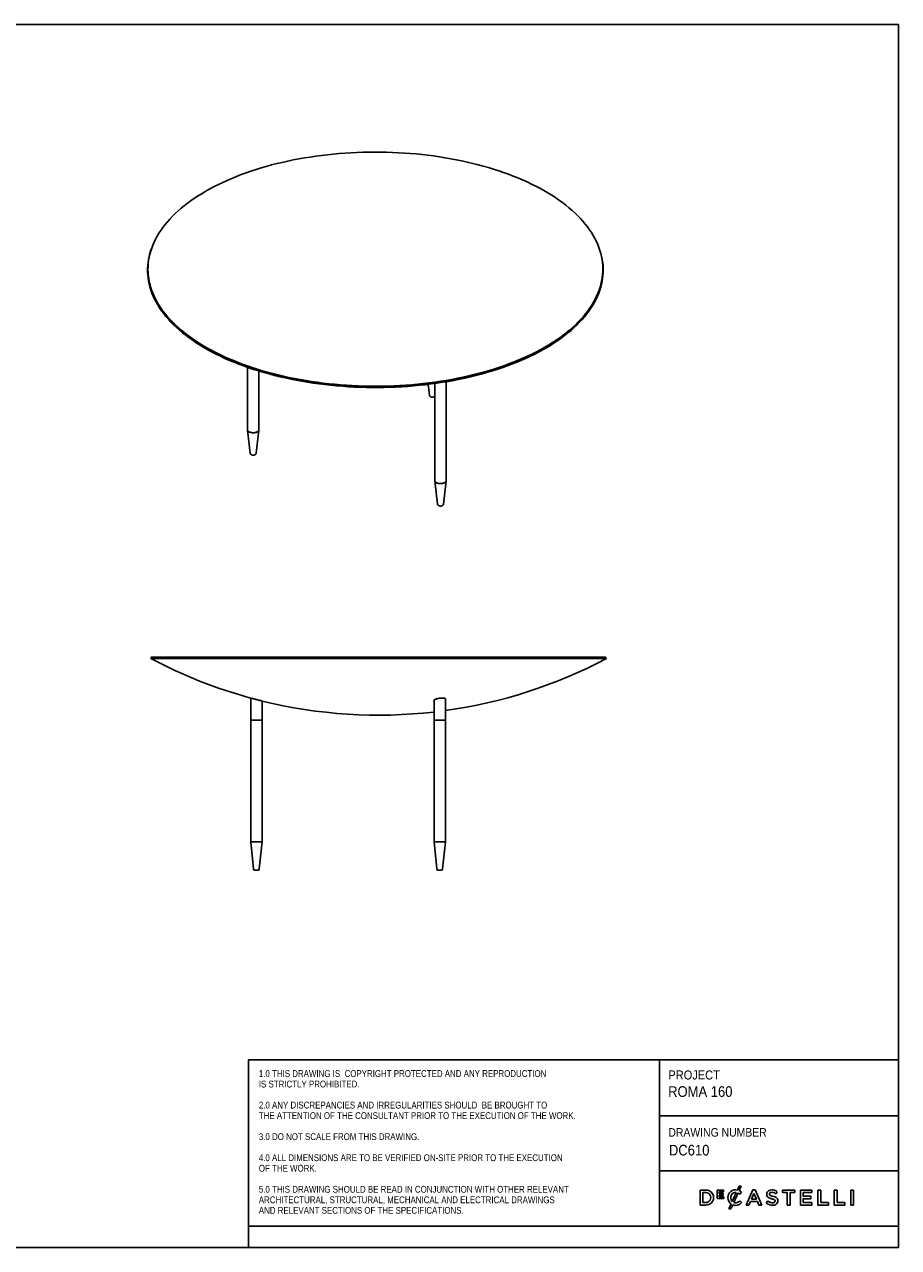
# Model space of a CAD drawing. Header units: millimetres. Extents: x 4929 to 11079, y 8 to 4313.
# Tile 2 of 2: x 8004 to 11079, y 8 to 4313. Entities that reach past the tile are written whole.
import ezdxf

# ---------------------------------------------------------------- set-up
doc = ezdxf.new("R2010")
doc.units = ezdxf.units.MM
doc.header["$LTSCALE"] = 11
doc.linetypes.add('SLD-Solido', pattern=[0])
for name, color, linetype in [('NOTE', 3, 'SLD-Solido'), ('QUOTE', 1, 'SLD-Solido'), ('SCHIZZI', 9, 'Continuous')]:
    doc.layers.add(name, color=color, linetype=linetype)
doc.styles.add('SLDTEXTSTYLE0', font='GOTHIC.TTF', dxfattribs={"width": 0.913})
doc.styles.add('SLDTEXTSTYLE1', font='GOTHIC.TTF', dxfattribs={"width": 0.86735})

msp = doc.modelspace()

# ---------------------------------------------------------------- linework, layer by layer
for p, q in [((8438.53, 3452.1), (8438.53, 3450.39)), ((10038.53, 3450.39), (10038.53, 3452.1)), ((8788.85, 3106.47), (8788.85, 2886.52)), ((8828.85, 2886.52), (8828.85, 3093.38)), ((9424.34, 3046.61), (9428.78, 3008.63)), ((9447.54, 3049.65), (9447.54, 2707.5)), ((9487.54, 2707.5), (9487.54, 3055.79)), ((8788.88, 2885.9), (8798.41, 2804.34)), ((8819.28, 2804.34), (8828.81, 2885.9)), ((9447.58, 2706.88), (9457.11, 2625.32)), ((9477.98, 2625.32), (9487.51, 2706.88)), ((8449.81, 2084.27), (8448.4, 2081.61)), ((10051.21, 2081.61), (8448.4, 2081.61)), ((8449.81, 2086.27), (8449.81, 2084.27)), ((8449.81, 2086.27), (10049.81, 2086.27)), ((8449.81, 2084.27), (10049.81, 2084.27)), ((10049.81, 2084.27), (10049.81, 2086.27)), ((10051.21, 2081.61), (10049.81, 2084.27)), ((8799.81, 1942.44), (8799.81, 1864.27)), ((9484.81, 1864.27), (9484.81, 1939.84)), ((8839.81, 1864.27), (8839.81, 1932.05)), ((9444.81, 1934.64), (9444.81, 1864.27)), ((8799.81, 1864.27), (8799.81, 1436.27)), ((8839.81, 1864.27), (8799.81, 1864.27)), ((8839.81, 1436.27), (8839.81, 1864.27)), ((9444.81, 1864.27), (9444.81, 1436.27)), ((9484.81, 1864.27), (9444.81, 1864.27)), ((9484.81, 1436.27), (9484.81, 1864.27)), ((8799.81, 1436.27), (8809.36, 1340.77)), ((8839.81, 1436.27), (8799.81, 1436.27)), ((8830.26, 1340.77), (8839.81, 1436.27)), ((9444.81, 1436.27), (9454.36, 1340.77)), ((9444.88, 1436.27), (9444.81, 1436.27)), ((9484.81, 1436.27), (9444.81, 1436.27)), ((9484.81, 1436.27), (9444.88, 1436.27)), ((9475.26, 1340.77), (9484.81, 1436.27)), ((8825.28, 1336.27), (8814.33, 1336.27)), ((9459.35, 1336.27), (9459.33, 1336.27)), ((9470.28, 1336.27), (9459.35, 1336.27))]:
    msp.add_line(p, q)
at = {"flags": 128}
for points in [[(10021.52, 3367.59), (10025.55, 3378.17), (10029.04, 3388.81), (10031.98, 3399.49), (10034.39, 3410.2), (10036.24, 3420.95), (10037.55, 3431.71), (10038.32, 3442.49), (10038.53, 3453.28), (10038.2, 3464.06), (10037.32, 3474.84), (10035.89, 3485.6), (10033.91, 3496.34), (10031.39, 3507.05), (10028.33, 3517.72), (10024.72, 3528.35), (10020.58, 3538.92), (10015.89, 3549.43), (10010.68, 3559.88), (10004.94, 3570.25), (9998.67, 3580.55), (9991.88, 3590.75), (9984.58, 3600.86), (9976.76, 3610.87), (9968.44, 3620.77), (9959.62, 3630.55), (9950.3, 3640.21), (9940.5, 3649.74), (9930.21, 3659.14), (9919.45, 3668.39), (9908.23, 3677.5), (9896.54, 3686.45), (9884.4, 3695.24), (9871.83, 3703.86), (9858.81, 3712.32), (9845.38, 3720.59), (9831.52, 3728.68), (9817.26, 3736.58), (9802.6, 3744.28), (9787.56, 3751.79), (9772.14, 3759.09), (9756.36, 3766.18), (9740.22, 3773.05), (9723.73, 3779.7), (9706.92, 3786.13), (9689.78, 3792.33), (9672.33, 3798.3), (9654.59, 3804.03), (9636.56, 3809.52), (9618.26, 3814.76), (9599.69, 3819.76), (9580.88, 3824.5), (9561.84, 3828.99), (9542.57, 3833.22), (9523.1, 3837.19), (9503.43, 3840.89), (9483.58, 3844.33), (9463.56, 3847.5), (9443.39, 3850.4), (9423.07, 3853.02), (9402.63, 3855.37), (9382.08, 3857.45), (9361.43, 3859.24), (9340.69, 3860.76), (9319.89, 3862), (9299.03, 3862.96), (9278.13, 3863.63), (9257.2, 3864.02), (9236.25, 3864.13), (9215.31, 3863.96), (9194.39, 3863.51), (9173.49, 3862.77), (9152.64, 3861.75), (9131.85, 3860.46), (9111.13, 3858.88), (9090.5, 3857.02), (9069.98, 3854.89), (9049.56, 3852.48), (9029.28, 3849.79), (9009.14, 3846.83), (8989.15, 3843.6), (8969.34, 3840.11), (8949.71, 3836.35), (8930.28, 3832.32), (8911.06, 3828.03), (8892.07, 3823.49), (8873.31, 3818.69), (8854.8, 3813.64), (8836.56, 3808.35), (8818.59, 3802.8), (8800.91, 3797.02), (8783.53, 3791), (8766.46, 3784.75), (8749.72, 3778.27), (8733.31, 3771.57), (8717.24, 3764.65), (8701.54, 3757.52), (8686.2, 3750.17), (8671.24, 3742.62), (8656.67, 3734.87), (8642.5, 3726.93), (8628.73, 3718.8), (8615.38, 3710.49), (8602.47, 3702), (8589.98, 3693.34), (8577.94, 3684.51), (8566.36, 3675.53), (8555.23, 3666.39), (8544.58, 3657.1), (8534.4, 3647.68), (8524.7, 3638.12), (8515.49, 3628.43), (8506.77, 3618.62), (8498.56, 3608.7), (8490.86, 3598.67), (8483.66, 3588.54), (8476.99, 3578.31), (8470.83, 3568), (8465.21, 3557.61), (8460.11, 3547.15), (8455.55, 3536.62), (8451.52, 3526.04), (8448.03, 3515.4), (8445.08, 3504.72), (8442.68, 3494.01), (8440.82, 3483.26), (8439.51, 3472.5), (8438.75, 3461.72), (8438.54, 3450.93), (8438.87, 3440.15), (8439.75, 3429.37), (8441.18, 3418.61), (8443.16, 3407.87), (8445.68, 3397.16), (8448.74, 3386.49), (8452.35, 3375.86), (8456.49, 3365.29), (8461.17, 3354.78), (8466.39, 3344.33), (8472.13, 3333.96), (8478.4, 3323.66), (8485.19, 3313.46), (8492.49, 3303.35), (8500.31, 3293.34), (8508.63, 3283.44), (8517.45, 3273.66), (8526.77, 3264), (8536.57, 3254.47), (8546.86, 3245.07), (8557.62, 3235.82), (8568.84, 3226.71), (8580.53, 3217.76), (8592.66, 3208.97), (8605.24, 3200.35), (8618.26, 3191.89), (8631.69, 3183.62), (8645.55, 3175.53), (8659.81, 3167.63), (8674.46, 3159.93), (8689.51, 3152.42), (8704.93, 3145.12), (8720.71, 3138.03), (8736.85, 3131.16), (8753.34, 3124.51), (8770.15, 3118.08), (8787.29, 3111.88), (8804.74, 3105.91), (8822.48, 3100.18), (8840.51, 3094.69), (8858.81, 3089.45), (8877.38, 3084.45), (8896.19, 3079.71), (8915.23, 3075.22), (8934.5, 3070.99), (8953.97, 3067.02), (8973.64, 3063.32), (8993.49, 3059.88), (9013.51, 3056.71), (9033.68, 3053.81), (9054, 3051.19), (9074.44, 3048.84), (9094.99, 3046.76), (9115.64, 3044.97), (9136.37, 3043.45), (9157.18, 3042.21), (9178.04, 3041.25), (9198.94, 3040.58), (9219.87, 3040.19), (9240.81, 3040.08), (9261.76, 3040.25), (9282.68, 3040.7), (9303.57, 3041.44), (9324.42, 3042.46), (9345.22, 3043.75), (9365.93, 3045.33), (9386.56, 3047.19), (9407.09, 3049.32), (9427.51, 3051.73), (9447.79, 3054.42), (9467.93, 3057.38), (9487.92, 3060.61), (9507.73, 3064.1), (9527.36, 3067.86), (9546.79, 3071.89), (9566.01, 3076.18), (9585, 3080.72), (9603.76, 3085.52), (9622.26, 3090.57), (9640.51, 3095.86), (9658.48, 3101.41), (9676.16, 3107.19), (9693.54, 3113.21), (9710.61, 3119.46), (9727.35, 3125.94), (9743.76, 3132.64), (9759.82, 3139.56), (9775.53, 3146.69), (9790.87, 3154.04), (9805.83, 3161.59), (9820.4, 3169.34), (9834.57, 3177.28), (9848.34, 3185.41), (9861.68, 3193.72), (9874.6, 3202.21), (9887.09, 3210.87), (9899.12, 3219.7), (9910.71, 3228.68), (9921.84, 3237.82), (9932.49, 3247.11), (9942.67, 3256.53), (9952.37, 3266.09), (9961.58, 3275.78), (9970.3, 3285.59), (9978.51, 3295.51), (9986.21, 3305.54), (9993.41, 3315.67), (10000.08, 3325.9), (10006.23, 3336.21), (10011.86, 3346.6), (10016.96, 3357.06), (10021.52, 3367.59)], [(9947.31, 3255.49), (9937.28, 3246), (9926.77, 3236.65), (9915.78, 3227.44), (9904.33, 3218.39), (9892.43, 3209.49), (9880.08, 3200.75), (9867.29, 3192.19), (9854.06, 3183.8), (9840.42, 3175.59), (9826.36, 3167.57), (9811.9, 3159.74), (9797.05, 3152.11), (9781.81, 3144.68), (9766.2, 3137.46), (9750.23, 3130.45), (9733.91, 3123.66), (9717.25, 3117.1), (9700.26, 3110.76), (9682.96, 3104.65), (9665.35, 3098.77), (9647.45, 3093.14), (9629.26, 3087.75), (9610.81, 3082.6), (9592.11, 3077.71), (9573.16, 3073.07), (9553.98, 3068.68), (9534.59, 3064.56), (9515, 3060.7), (9495.21, 3057.11), (9475.25, 3053.78), (9455.13, 3050.72), (9434.85, 3047.94), (9414.45, 3045.43), (9393.92, 3043.2), (9373.29, 3041.24), (9352.56, 3039.56), (9331.76, 3038.17), (9310.89, 3037.05), (9289.97, 3036.22), (9269.02, 3035.66), (9248.05, 3035.39), (9227.07, 3035.41), (9206.09, 3035.7), (9185.14, 3036.28), (9164.23, 3037.14), (9143.37, 3038.29), (9122.57, 3039.71), (9101.85, 3041.41), (9081.23, 3043.39), (9060.71, 3045.65), (9040.32, 3048.19), (9020.06, 3051), (8999.95, 3054.08), (8980, 3057.43), (8960.24, 3061.05), (8940.66, 3064.94), (8921.28, 3069.08), (8902.13, 3073.49), (8883.2, 3078.15), (8864.52, 3083.07), (8846.1, 3088.24), (8827.94, 3093.65), (8810.06, 3099.31), (8792.48, 3105.21), (8775.21, 3111.34), (8758.25, 3117.7), (8741.62, 3124.29), (8725.33, 3131.1), (8709.39, 3138.13), (8693.82, 3145.37), (8678.62, 3152.81), (8663.8, 3160.46), (8649.38, 3168.31), (8635.36, 3176.35), (8621.75, 3184.58), (8608.57, 3192.98), (8595.82, 3201.56), (8583.51, 3210.31), (8571.65, 3219.22), (8560.24, 3228.29), (8549.3, 3237.51), (8538.83, 3246.88), (8528.84, 3256.38), (8519.34, 3266.01), (8510.33, 3275.77), (8501.82, 3285.65), (8493.82, 3295.64), (8486.32, 3305.73), (8479.34, 3315.92), (8472.89, 3326.2), (8466.95, 3336.57), (8461.55, 3347.01), (8456.67, 3357.52), (8452.34, 3368.09), (8448.54, 3378.72), (8445.28, 3389.39), (8442.57, 3400.11), (8440.4, 3410.85), (8438.78, 3421.63), (8437.71, 3432.42), (8437.18, 3443.22), (8437.21, 3454.03), (8437.79, 3464.83), (8438.91, 3475.62), (8440.58, 3486.39), (8442.8, 3497.13), (8445.56, 3507.85), (8448.87, 3518.52), (8451.17, 3525.05)], [(10025.9, 3525.05), (10028.53, 3517.52), (10031.79, 3506.85), (10034.5, 3496.13), (10036.67, 3485.38), (10038.29, 3474.61), (10039.36, 3463.82), (10039.88, 3453.02), (10039.86, 3442.21), (10039.28, 3431.41), (10038.16, 3420.62), (10036.49, 3409.85), (10034.27, 3399.1), (10031.51, 3388.39), (10028.2, 3377.72), (10024.35, 3367.1), (10019.96, 3356.53), (10015.04, 3346.03), (10009.59, 3335.6), (10003.6, 3325.24), (9997.09, 3314.97), (9990.07, 3304.78), (9982.52, 3294.7), (9974.47, 3284.72), (9965.92, 3274.86), (9956.86, 3265.11), (9947.31, 3255.49)], [(8438.53, 3450.39), (8438.54, 3449.22), (8438.87, 3438.43), (8439.75, 3427.65), (8441.18, 3416.89), (8443.16, 3406.15), (8445.68, 3395.45), (8448.74, 3384.78), (8452.35, 3374.15), (8456.49, 3363.58), (8461.17, 3353.06), (8466.39, 3342.62), (8472.13, 3332.24), (8478.4, 3321.95), (8485.19, 3311.75), (8492.49, 3301.64), (8500.31, 3291.63), (8508.63, 3281.73), (8517.45, 3271.95), (8526.77, 3262.29), (8536.57, 3252.76), (8546.86, 3243.36), (8557.62, 3234.1), (8568.84, 3225), (8580.53, 3216.05), (8592.66, 3207.26), (8605.24, 3198.63), (8618.26, 3190.18), (8631.69, 3181.91), (8645.55, 3173.82), (8659.81, 3165.92), (8674.46, 3158.21), (8689.51, 3150.71), (8704.93, 3143.41), (8720.71, 3136.32), (8736.85, 3129.44), (8753.34, 3122.79), (8770.15, 3116.36), (8787.29, 3110.16), (8804.74, 3104.19), (8822.48, 3098.46), (8840.51, 3092.98), (8858.81, 3087.73), (8877.38, 3082.74), (8896.19, 3077.99), (8915.23, 3073.51), (8934.5, 3069.28), (8953.97, 3065.31), (8973.64, 3061.6), (8993.49, 3058.17), (9013.51, 3055), (9033.68, 3052.1), (9054, 3049.47), (9074.44, 3047.12), (9094.99, 3045.05), (9115.64, 3043.25), (9136.37, 3041.73), (9157.18, 3040.5), (9178.04, 3039.54), (9198.94, 3038.87), (9219.87, 3038.47), (9240.81, 3038.36), (9261.76, 3038.53), (9282.68, 3038.99), (9303.57, 3039.72), (9324.42, 3040.74), (9345.22, 3042.04), (9365.93, 3043.62), (9386.56, 3045.48), (9407.09, 3047.61), (9427.51, 3050.02), (9447.79, 3052.71), (9467.93, 3055.66), (9487.92, 3058.89), (9507.73, 3062.39), (9527.36, 3066.15), (9546.79, 3070.18), (9566.01, 3074.46), (9585, 3079.01), (9603.76, 3083.8), (9622.26, 3088.85), (9640.51, 3094.15), (9658.48, 3099.69), (9676.16, 3105.47), (9693.54, 3111.49), (9710.61, 3117.74), (9727.35, 3124.22), (9743.76, 3130.92), (9759.82, 3137.84), (9775.53, 3144.98), (9790.87, 3152.32), (9805.83, 3159.87), (9820.4, 3167.62), (9834.57, 3175.56), (9848.34, 3183.69), (9861.68, 3192.01), (9874.6, 3200.5), (9887.09, 3209.16), (9899.12, 3217.98), (9910.71, 3226.97), (9921.84, 3236.11), (9932.49, 3245.39), (9942.67, 3254.82), (9952.37, 3264.38), (9961.58, 3274.07), (9970.3, 3283.88), (9978.51, 3293.8), (9986.21, 3303.83), (9993.41, 3313.96), (10000.08, 3324.18), (10006.23, 3334.49), (10011.86, 3344.88), (10016.96, 3355.35), (10021.52, 3365.87)], [(9946.07, 3258.1), (9936.05, 3248.62), (9925.56, 3239.29), (9914.59, 3230.1), (9903.17, 3221.06), (9891.28, 3212.18), (9878.95, 3203.46), (9866.18, 3194.91), (9852.98, 3186.54), (9839.36, 3178.34), (9825.33, 3170.33), (9810.89, 3162.52), (9796.07, 3154.9), (9780.86, 3147.49), (9765.28, 3140.28), (9749.33, 3133.28), (9733.04, 3126.5), (9716.41, 3119.95), (9699.45, 3113.62), (9682.18, 3107.52), (9664.6, 3101.66), (9646.73, 3096.03), (9628.58, 3090.65), (9610.16, 3085.51), (9591.49, 3080.63), (9572.57, 3076), (9553.43, 3071.62), (9534.07, 3067.51), (9514.51, 3063.65), (9494.76, 3060.07), (9474.83, 3056.74), (9454.75, 3053.69), (9434.51, 3050.91), (9414.14, 3048.41), (9393.65, 3046.18), (9373.05, 3044.23), (9352.36, 3042.55), (9331.59, 3041.16), (9310.76, 3040.04), (9289.88, 3039.21), (9268.97, 3038.66), (9248.03, 3038.39), (9227.09, 3038.4), (9206.15, 3038.7), (9185.24, 3039.28), (9164.36, 3040.14), (9143.53, 3041.28), (9122.77, 3042.7), (9102.09, 3044.4), (9081.5, 3046.38), (9061.02, 3048.63), (9040.66, 3051.16), (9020.44, 3053.97), (9000.37, 3057.04), (8980.46, 3060.39), (8960.72, 3064), (8941.18, 3067.88), (8921.84, 3072.02), (8902.72, 3076.42), (8883.83, 3081.07), (8865.18, 3085.98), (8846.78, 3091.14), (8828.66, 3096.55), (8810.82, 3102.19), (8793.27, 3108.08), (8776.02, 3114.2), (8759.09, 3120.55), (8742.49, 3127.13), (8726.23, 3133.93), (8710.32, 3140.94), (8694.78, 3148.17), (8679.6, 3155.6), (8664.81, 3163.24), (8650.41, 3171.07), (8636.42, 3179.1), (8622.84, 3187.31), (8609.68, 3195.7), (8596.95, 3204.27), (8584.66, 3213), (8572.82, 3221.9), (8561.43, 3230.95), (8550.51, 3240.16), (8540.06, 3249.5), (8530.09, 3258.99), (8520.6, 3268.61), (8511.61, 3278.35), (8503.12, 3288.21), (8495.13, 3298.18), (8487.64, 3308.25), (8480.68, 3318.42), (8474.23, 3328.69), (8468.31, 3339.03), (8462.91, 3349.46), (8458.05, 3359.95), (8453.72, 3370.5), (8449.92, 3381.11), (8446.67, 3391.77), (8443.97, 3402.46), (8441.8, 3413.19), (8440.18, 3423.94), (8439.11, 3434.72), (8438.59, 3445.5), (8438.53, 3450.39)], [(10038.53, 3450.39), (10038.45, 3444.49), (10037.88, 3433.71), (10036.76, 3422.94), (10035.09, 3412.19), (10032.87, 3401.46), (10030.11, 3390.77), (10026.81, 3380.12), (10022.97, 3369.51), (10018.59, 3358.97), (10013.68, 3348.48), (10008.23, 3338.06), (10002.26, 3327.73), (9995.76, 3317.47), (9988.75, 3307.31), (9981.22, 3297.24), (9973.18, 3287.28), (9964.64, 3277.43), (9955.6, 3267.7), (9946.07, 3258.1)], [(8828.85, 2886.52), (8828.84, 2886.19), (8828.57, 2884.83), (8827.96, 2883.49), (8827, 2882.2), (8825.72, 2880.99), (8824.14, 2879.88), (8822.29, 2878.89), (8820.19, 2878.04), (8817.9, 2877.34), (8815.44, 2876.8), (8812.86, 2876.43), (8810.21, 2876.25), (8807.54, 2876.24), (8804.89, 2876.42), (8802.32, 2876.79), (8799.86, 2877.32), (8797.55, 2878.02), (8795.45, 2878.87), (8793.59, 2879.86), (8792.01, 2880.96), (8790.72, 2882.17), (8789.75, 2883.45), (8789.13, 2884.79), (8788.86, 2886.16), (8788.85, 2886.52)], [(8828.85, 2886.52), (8828.71, 2885.31), (8828.22, 2883.96), (8827.38, 2882.65), (8826.21, 2881.41), (8824.74, 2880.27), (8822.97, 2879.23), (8820.96, 2878.33), (8818.73, 2877.57), (8816.33, 2876.97), (8813.79, 2876.54), (8811.16, 2876.29), (8808.49, 2876.22), (8805.83, 2876.34), (8803.22, 2876.64), (8800.71, 2877.11), (8798.35, 2877.75), (8796.18, 2878.55), (8794.23, 2879.49), (8792.54, 2880.56), (8791.14, 2881.73), (8790.06, 2882.99), (8789.31, 2884.31), (8788.91, 2885.67), (8788.85, 2886.52)], [(9487.54, 2707.5), (9487.45, 2706.53), (9487.02, 2705.17), (9486.25, 2703.85), (9485.14, 2702.6), (9483.71, 2701.44), (9482, 2700.38), (9480.03, 2699.45), (9477.83, 2698.67), (9475.45, 2698.04), (9472.93, 2697.58), (9470.32, 2697.3), (9467.65, 2697.2), (9464.99, 2697.29), (9462.37, 2697.55), (9459.84, 2698), (9457.45, 2698.61), (9455.24, 2699.38), (9453.24, 2700.3), (9451.51, 2701.35), (9450.06, 2702.5), (9448.92, 2703.75), (9448.11, 2705.06), (9447.66, 2706.41), (9447.54, 2707.5)], [(9487.54, 2707.5), (9487.52, 2706.96), (9487.2, 2705.6), (9486.53, 2704.26), (9485.52, 2702.99), (9484.19, 2701.79), (9482.57, 2700.7), (9480.68, 2699.73), (9478.55, 2698.9), (9476.22, 2698.22), (9473.74, 2697.71), (9471.15, 2697.37), (9468.5, 2697.21), (9465.83, 2697.24), (9463.19, 2697.45), (9460.63, 2697.84), (9458.19, 2698.4), (9455.91, 2699.12), (9453.85, 2700), (9452.03, 2701), (9450.48, 2702.13), (9449.25, 2703.34), (9448.33, 2704.64), (9447.76, 2705.98), (9447.55, 2707.35), (9447.54, 2707.5)]]:
    msp.add_lwpolyline(points, dxfattribs=at)
for centre, radius, start, end in [((9815.24, 3451.36), 223.3, 337.48953, 359.75034), ((9249.81, 3591.89), 1709.73, 242.0479, 254.73774), ((9249.81, 3591.89), 1709.73, 277.90025, 297.9521), ((9249.81, 3591.89), 1709.73, 256.13144, 276.54902), ((8814.33, 1341.27), 5, 185.71059, 270), ((8825.28, 1341.27), 5, 270, 354.28941), ((9459.33, 1341.27), 5, 185.71059, 270), ((9470.28, 1341.27), 5, 270, 354.28941)]:
    msp.add_arc(centre, radius, start, end)
for points, knots in [([(9428.82, 3008.59), (9428.86, 3008.27), (9428.96, 3007.5), (9429.44, 3006.36), (9430.17, 3005.22), (9431.11, 3004.22), (9432.26, 3003.36), (9433.62, 3002.63), (9435.19, 3002.07), (9436.91, 3001.7), (9438.71, 3001.54), (9440.54, 3001.58), (9442.34, 3001.85), (9444.11, 3002.34), (9445.68, 3003.07), (9446.85, 3003.81), (9447.38, 3004.36), (9447.54, 3004.53)], [0, 0, 0, 0, 0.0432211, 0.1039851, 0.164174, 0.2255513, 0.2899784, 0.3590478, 0.4328158, 0.5085849, 0.5840093, 0.6593368, 0.7356456, 0.8141489, 0.8965069, 0.9669256, 1, 1, 1, 1]), ([(8798.43, 2804.34), (8798.43, 2804.29), (8798.44, 2803.77), (8798.75, 2802.83), (8799.32, 2801.6), (8800.15, 2800.52), (8801.17, 2799.57), (8802.4, 2798.76), (8803.84, 2798.1), (8805.48, 2797.61), (8807.24, 2797.32), (8809.06, 2797.24), (8810.88, 2797.37), (8812.68, 2797.72), (8814.34, 2798.29), (8815.81, 2799.06), (8817.02, 2799.98), (8817.99, 2801.05), (8818.71, 2802.25), (8819.14, 2803.36), (8819.22, 2804.08), (8819.24, 2804.34)], [0, 0, 0, 0, 0.00609413, 0.05716313, 0.10689114, 0.15670679, 0.20809782, 0.26258337, 0.32114229, 0.38300401, 0.44540578, 0.5074578, 0.56975773, 0.63319806, 0.69900132, 0.75959277, 0.81635285, 0.8696511, 0.92084353, 0.97094298, 1, 1, 1, 1]), ([(9457.15, 2625.33), (9457.16, 2625.17), (9457.19, 2624.56), (9457.55, 2623.54), (9458.18, 2622.34), (9459.04, 2621.29), (9460.1, 2620.37), (9461.38, 2619.59), (9462.87, 2618.96), (9464.54, 2618.51), (9466.32, 2618.26), (9468.14, 2618.23), (9469.96, 2618.4), (9471.74, 2618.8), (9473.38, 2619.42), (9474.81, 2620.24), (9475.96, 2621.2), (9476.88, 2622.3), (9477.53, 2623.52), (9477.9, 2624.55), (9477.93, 2625.16), (9477.94, 2625.32)], [0, 0, 0, 0, 0.01690986, 0.06757915, 0.11720561, 0.1672219, 0.21913567, 0.27442733, 0.33381363, 0.39607731, 0.45840227, 0.52042935, 0.58291149, 0.64672733, 0.71320143, 0.77303311, 0.82887677, 0.88157372, 0.93243662, 0.98238709, 1, 1, 1, 1]), ([(8799.74, 1942.46), (8799.74, 1942.46), (8799.73, 1942.46), (8800.34, 1942.3), (8801.05, 1942.12), (8802.01, 1941.87), (8803.13, 1941.58), (8804.48, 1941.23), (8806.02, 1940.82), (8807.71, 1940.38), (8809.58, 1939.9), (8812.09, 1939.24), (8814.24, 1938.68), (8816.47, 1938.1), (8818.18, 1937.66), (8819.92, 1937.21), (8821.65, 1936.76), (8823.4, 1936.3), (8825.11, 1935.86), (8826.79, 1935.42), (8828.41, 1935), (8829.99, 1934.59), (8831.32, 1934.25), (8832.74, 1933.88), (8833.91, 1933.58), (8834.71, 1933.37), (8834.98, 1933.3)], [0, 0, 0, 0, 0.068518, 0.1011521, 0.1672799, 0.2008412, 0.2338158, 0.3006088, 0.3344904, 0.3683425, 0.4367866, 0.4716776, 0.5416946, 0.5772109, 0.6132192, 0.6488272, 0.6849371, 0.721302, 0.7581918, 0.7939707, 0.8300026, 0.8668421, 0.9039649, 0.9278186, 0.9758239, 1, 1, 1, 1]), ([(9444.81, 1934.01), (9444.75, 1934.12), (9444.55, 1934.46), (9444.62, 1934.97), (9445.03, 1935.65), (9445.65, 1936.23), (9446.55, 1936.82), (9447.36, 1937.27), (9448.3, 1937.72), (9449.37, 1938.17), (9450.57, 1938.62), (9451.88, 1939.06), (9453.27, 1939.48), (9454.76, 1939.88), (9456.35, 1940.27), (9458.52, 1940.76), (9460.8, 1941.19), (9463.12, 1941.56), (9464.86, 1941.8), (9467.16, 1942.08), (9469.42, 1942.28), (9471.59, 1942.41), (9473.67, 1942.5), (9475.63, 1942.5), (9477.42, 1942.44), (9479.09, 1942.33), (9480.56, 1942.16), (9481.82, 1941.91), (9482.93, 1941.63), (9483.81, 1941.29), (9484.43, 1940.89), (9484.98, 1940.35), (9485.2, 1939.81), (9484.85, 1939.34), (9484.81, 1939.28)], [0, 0, 0, 0, 0.0233083, 0.0724695, 0.0975315, 0.1477792, 0.1732697, 0.1991164, 0.2245766, 0.2502127, 0.2764052, 0.3027913, 0.3282451, 0.3538801, 0.3800948, 0.4065134, 0.4567042, 0.4822031, 0.5081018, 0.5323325, 0.5813807, 0.6064506, 0.6299953, 0.6777292, 0.7019737, 0.7252383, 0.7723813, 0.7963084, 0.8197889, 0.8673514, 0.8914786, 0.9155683, 0.9889802, 1, 1, 1, 1]), ([(8834.98, 1933.3), (8835.33, 1933.21), (8836.74, 1932.84), (8838.12, 1932.49), (8839.46, 1932.14), (8839.98, 1932), (8839.99, 1932), (8839.99, 1932)], [0, 0, 0, 0, 0.1135811, 0.4598936, 0.5735009, 0.9201884, 1, 1, 1, 1])]:
    msp.add_open_spline(points, degree=3, knots=knots)
at = {"layer": 'QUOTE', "color": 7, "true_color": 0xffffff}
msp.add_line((4929.03, 4313.34), (11078.73, 4313.34), dxfattribs=at)
at = {"layer": 'SCHIZZI', "color": 7, "true_color": 0xffffff}
for p, q in [((11079.03, 8.34), (11078.73, 4313.34)), ((8792.37, 668.71), (8792.37, 83.34)), ((8792.37, 668.71), (11078.98, 668.71)), ((10238.64, 668.71), (10238.64, 83.34)), ((10238.64, 472.5), (11078.99, 472.5)), ((10238.64, 278.03), (11079.01, 278.03)), ((10518.52, 224.7), (10512.16, 210.74)), ((10525.84, 224.7), (10518.52, 224.7)), ((10518.57, 208.72), (10525.84, 224.7)), ((10400.57, 210.66), (10380.81, 210.66)), ((10380.81, 210.66), (10380.81, 157.82)), ((10390.52, 166.72), (10390.52, 201.77)), ((10390.52, 201.77), (10400.57, 201.77)), ((10463.65, 210.3), (10441.54, 210.3)), ((10441.54, 210.3), (10441.54, 180.98)), ((10441.54, 180.98), (10463.86, 180.98)), ((10447.95, 198.62), (10447.95, 204.56)), ((10447.95, 204.56), (10463.65, 204.56)), ((10461.77, 198.62), (10447.95, 198.62)), ((10447.95, 192.88), (10461.77, 192.88)), ((10447.95, 186.72), (10447.95, 192.88)), ((10463.86, 186.72), (10447.95, 186.72)), ((10461.77, 192.88), (10461.77, 198.62)), ((10463.65, 204.56), (10463.65, 210.3)), ((10463.86, 180.98), (10463.86, 186.72)), ((10478.61, 183.99), (10478.61, 184.09)), ((10508.25, 202.41), (10493.89, 170.91)), ((10499.5, 167.11), (10514.62, 200.31)), ((10520.44, 195.97), (10526.69, 203.17)), ((10527.06, 166.46), (10520.81, 172.8)), ((10526.69, 203.17), (10526.51, 203.34)), ((10565.92, 211.04), (10542.67, 157.82)), ((10561.63, 179.13), (10570.2, 199.13)), ((10578.85, 179.13), (10561.63, 179.13)), ((10574.78, 211.04), (10565.92, 211.04)), ((10570.2, 199.13), (10578.85, 179.13)), ((10574.85, 210.88), (10574.78, 211.04)), ((10598.03, 157.82), (10574.85, 210.88)), ((10619.11, 172.53), (10613.24, 165.56)), ((10647.24, 197.41), (10652.47, 204.78)), ((10713.9, 210.66), (10670.92, 210.66)), ((10670.92, 210.66), (10670.92, 201.62)), ((10670.92, 201.62), (10687.51, 201.62)), ((10687.51, 201.62), (10687.51, 157.82)), ((10697.3, 157.82), (10697.3, 201.62)), ((10697.3, 201.62), (10713.9, 201.62)), ((10713.9, 201.62), (10713.9, 210.66)), ((10773.61, 210.67), (10734.29, 210.67)), ((10734.29, 210.67), (10734.29, 157.82)), ((10744.02, 188.84), (10744.02, 201.92)), ((10744.02, 201.92), (10773.61, 201.92)), ((10770.25, 188.84), (10744.02, 188.84)), ((10744.02, 180.1), (10770.25, 180.1)), ((10744.02, 166.57), (10744.02, 180.1)), ((10770.25, 180.1), (10770.25, 188.84)), ((10773.61, 201.92), (10773.61, 210.67)), ((10805.3, 210.66), (10795.58, 210.66)), ((10795.58, 210.66), (10795.58, 157.82)), ((10805.3, 166.72), (10805.3, 210.66)), ((10862.77, 210.66), (10853.06, 210.66)), ((10853.06, 210.66), (10853.06, 157.82)), ((10862.77, 166.72), (10862.77, 210.66)), ((10911.05, 210.67), (10911.05, 157.82)), ((10920.77, 210.67), (10911.05, 210.67)), ((10920.77, 157.82), (10920.77, 210.67)), ((10380.81, 157.82), (10400.57, 157.82)), ((10400.57, 166.72), (10390.52, 166.72)), ((10489.74, 161.8), (10481.82, 144.42)), ((10481.82, 144.42), (10489.17, 144.42)), ((10489.17, 144.42), (10495.66, 158.67)), ((10526.89, 166.28), (10527.06, 166.46)), ((10542.67, 157.82), (10552.66, 157.82)), ((10552.66, 157.82), (10558.04, 170.45)), ((10558.04, 170.45), (10582.43, 170.45)), ((10582.43, 170.45), (10587.74, 157.82)), ((10587.74, 157.82), (10598.03, 157.82)), ((10687.51, 157.82), (10697.3, 157.82)), ((10734.29, 157.82), (10773.99, 157.82)), ((10773.99, 166.57), (10744.02, 166.57)), ((10773.99, 157.82), (10773.99, 166.57)), ((10795.58, 157.82), (10832.81, 157.82)), ((10832.81, 166.72), (10805.3, 166.72)), ((10832.81, 157.82), (10832.81, 166.72)), ((10853.06, 157.82), (10890.28, 157.82)), ((10890.28, 166.72), (10862.77, 166.72)), ((10890.28, 157.82), (10890.28, 166.72)), ((10911.05, 157.82), (10920.77, 157.82)), ((8792.37, 83.34), (8792.37, 8.34)), ((8792.37, 83.34), (11079.02, 83.34)), ((4929.03, 8.34), (11079.03, 8.34))]:
    msp.add_line(p, q, dxfattribs=at)
for centre, radius, start, end in [((10402, 184.24), 26.46, 266.90157, 93.09843), ((10400.95, 184.24), 17.53, 268.76628, 91.23372), ((10505.71, 184.41), 27.11, 76.24523, 180.89091), ((10506.3, 183.99), 27.69, 180, 233.25786), ((10509.02, 184.41), 20.28, 153.58432, 221.73663), ((10505.68, 186.07), 16.54, 81.04863, 153.58432), ((10504.09, 188.32), 22.81, 287.21436, 317.11848), ((10501.26, 176.31), 27.47, 45.72598, 60.90731), ((10506.79, 182.77), 28.5, 45.71394, 65.58709), ((10632.27, 195.62), 17.03, 162.43966, 192.31941), ((10626.72, 194.1), 11.3, 190.78984, 232.66765), ((10629.95, 195.87), 14.76, 114.63446, 160.64301), ((10636.65, 190.69), 25.24, 225.98856, 252.68232), ((10632.58, 201.79), 20.97, 232.66765, 251.27083), ((10633.11, 188.98), 22.34, 89.50788, 114.63446), ((10630.71, 196.69), 5.87, 146.85935, 193.31029), ((10629.77, 196.47), 4.9, 193.31029, 230.56735), ((10631.77, 194.94), 7.76, 98.98092, 140.32353), ((10642.24, 226.24), 47.24, 249.70068, 255.51463), ((10634.32, 202.65), 12.57, 232.44778, 252.59774), ((10624.16, 156.25), 25.05, 73.32325, 75.51463), ((10633.28, 185.39), 17.44, 77.54474, 98.98092), ((10650.28, 246.51), 59.24, 250.55867, 257.31246), ((10639.31, 209.97), 30.77, 254.99999, 258.29329), ((10624.2, 137.04), 43.71, 70.27129, 78.29329), ((10633.52, 179.7), 31.62, 72.44471, 90.39732), ((10630.95, 177.11), 26.02, 51.25781, 76.47292), ((10629.17, 150.29), 39.28, 64.63254, 78.09895), ((10633.85, 163.11), 15.91, 58.43436, 71.28416), ((10639.52, 172.13), 5.26, 27.46177, 59.71525), ((10632.24, 178.48), 33.18, 52.42183, 70.96437), ((10638.34, 172.08), 6.35, 346.59381, 22.92671), ((10640.64, 172.63), 14.2, 28.77124, 67.85987), ((10637, 173.06), 17.31, 338.409, 21.69569), ((10505.72, 185.29), 28.46, 249.30365, 318.58458), ((10506.02, 183.48), 17.62, 248.28377, 285.8766), ((10634.97, 189.43), 32.28, 227.67997, 255.77334), ((10635.33, 190.85), 33.74, 255.77334, 272.44794), ((10635.43, 186.8), 21.17, 252.68232, 275.6739), ((10636.21, 179.35), 22.22, 271.47111, 299.92604), ((10636.72, 175.56), 9.86, 274.6813, 307.58878), ((10639.37, 171.83), 5.29, 309.48388, 346.59381), ((10640.46, 171.95), 13.69, 299.92604, 337.37946)]:
    msp.add_arc(centre, radius, start, end, dxfattribs=at)

# ---------------------------------------------------------------- texts
at = {"layer": 'NOTE', "color": 7, "true_color": 0xffffff, "attachment_point": 1}
for s, insert, char_height, style in [('1.0 THIS DRAWING IS  COPYRIGHT PROTECTED AND ANY REPRODUCTION', (8828.53, 632.81), 24, 'SLDTEXTSTYLE1'), ('PROJECT', (10269.41, 631.58), 31.75, 'SLDTEXTSTYLE0'), ('IS STRICTLY PROHIBITED.', (8828.53, 595.76), 24, 'SLDTEXTSTYLE1'), ('ROMA 160', (10268.41, 576.06), 37.5, 'SLDTEXTSTYLE0'), ('2.0 ANY DISCREPANCIES AND IRREGULARITIES SHOULD  BE BROUGHT TO ', (8828.53, 521.68), 24, 'SLDTEXTSTYLE1'), ('THE ATTENTION OF THE CONSULTANT PRIOR TO THE EXECUTION OF THE WORK.', (8828.53, 484.64), 24, 'SLDTEXTSTYLE1'), ('3.0 DO NOT SCALE FROM THIS DRAWING.', (8828.53, 410.56), 24, 'SLDTEXTSTYLE1'), ('DRAWING NUMBER', (10269.41, 428.65), 30, 'SLDTEXTSTYLE0'), (' DC610', (10258.45, 369.84), 37.5, 'SLDTEXTSTYLE0'), ('4.0 ALL DIMENSIONS ARE TO BE VERIFIED ON-SITE PRIOR TO THE EXECUTION ', (8828.53, 336.47), 24, 'SLDTEXTSTYLE1'), ('OF THE WORK.', (8828.53, 299.43), 24, 'SLDTEXTSTYLE1'), ('5.0 THIS DRAWING SHOULD BE READ IN CONJUNCTION WITH OTHER RELEVANT ', (8828.53, 225.35), 24, 'SLDTEXTSTYLE1'), ('ARCHITECTURAL, STRUCTURAL, MECHANICAL AND ELECTRICAL DRAWINGS ', (8828.53, 188.31), 24, 'SLDTEXTSTYLE1'), ('AND RELEVANT SECTIONS OF THE SPECIFICATIONS.', (8828.53, 151.26), 24, 'SLDTEXTSTYLE1')]:
    msp.add_mtext(s, dxfattribs=dict(at, insert=insert, char_height=char_height, style=style))

doc.saveas('drawing.dxf')
